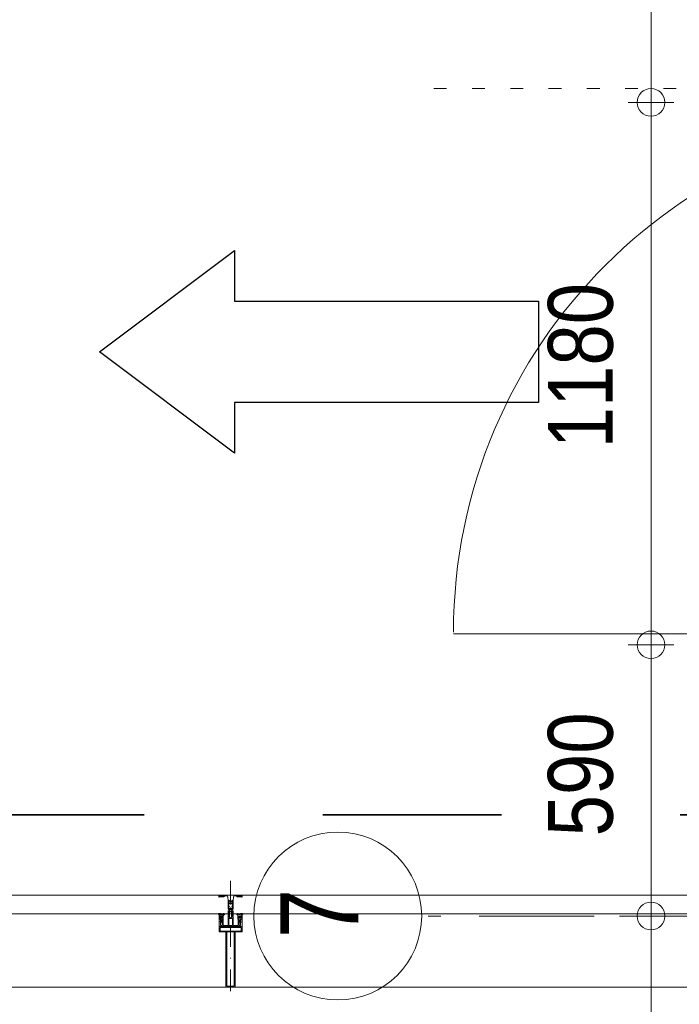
# Model space of a CAD drawing. Header units: millimetres. Extents: x 18442 to 242186, y -49554 to 63508.
# Tile 142 of 175: x 214562 to 215997, y 1810 to 3952. Entities that reach past the tile are written whole.
import ezdxf

# ---------------------------------------------------------------- set-up
doc = ezdxf.new("R2010")
doc.units = ezdxf.units.MM
doc.header["$LTSCALE"] = 400
for name, pattern in [('STYLE_01', [0.416641, 0.208282, -0.208359]), ('STYLE_05', [0.208282, 0.069427, -0.138855]), ('STYLE_06', [1.041641, 0.625, -0.208282, 0.069427, -0.138931]), ('STYLE_15', [0.240945, 0.11811, -0.059055, 0.004724, -0.059055]), ('STYLE_16', [0.177165, 0.11811, -0.059055]), ('STYLE_22', [1.944444, 0.972222, -0.972222])]:
    doc.linetypes.add(name, pattern=pattern)
for name, color, linetype, lineweight in [('1800_GRID', 9, 'STYLE_01', 9), ('BA-Vluchtwegaanduiding', 43, 'Continuous', 9), ('Binnenkozijnen', 140, 'Continuous', 15), ('Buitenkozijnen', 140, 'Continuous', 15), ('Dimension-Buitengevel', 92, 'Continuous', 25), ('Fragmentaanduiding', 1, 'STYLE_22', 35), ('mat-kalkzandsteen', 5, 'Continuous', 25), ('mat-natuursteen', 92, 'Continuous', 25), ('None', 7, 'Continuous', 9)]:
    doc.layers.add(name, color=color, linetype=linetype, lineweight=lineweight)
doc.styles.add('Abadi MT Condensed Light', font='txt', dxfattribs={"height": 176.388889})
doc.styles.add('Arial Narrow', font='ARIALN.TTF', dxfattribs={"height": 211.666667})

# ---------------------------------------------------------------- blocks, each defined once
blk = doc.blocks.new('Overige in en uitgangen')
at = {"layer": 'BA-Vluchtwegaanduiding', "color": 92, "linetype": 'Continuous', "lineweight": 25}
blk.add_lwpolyline([(-274.1, -220.5), (-274.1, -110.3), (-935.6, -110.3), (-935.6, 110.2), (-274.1, 110.2), (-274.1, 220.5), (19.9, 0)], close=True, dxfattribs=at)
blk = doc.blocks.new('*U1258')
at = {"layer": 'Buitenkozijnen', "color": 92, "linetype": 'Continuous', "lineweight": 25}
for p, q in [((37691.1, 9980.5), (37441.1, 9980.5)), ((37691.1, 8860.5), (37441.1, 8880.5))]:
    blk.add_line(p, q, dxfattribs=at)
at = {"layer": 'mat-natuursteen', "color": 140, "lineweight": 15}
for p, q in [((37271.1, 10020.5), (37241.1, 10020.5)), ((37271.1, 8840.5), (37241.1, 8840.5))]:
    blk.add_line(p, q, dxfattribs=at)
at = {"layer": 'None', "color": 8, "linetype": 'Continuous', "lineweight": 5}
blk.add_line((37436.1, 9982.5), (37436.1, 8878.5), dxfattribs=at)
at = {"layer": 'None', "color": 43, "linetype": 'Continuous', "lineweight": 9}
blk.add_line((37241.1, 8863.9), (36111.2, 8863.9), dxfattribs=at)
at = {"layer": 'None', "color": 92, "linetype": 'Continuous', "lineweight": 25}
for points in [[(37436.1, 10032.5), (37436.1, 9982.5), (37261.3, 9982.5), (37261.3, 10012.1), (37241.1, 10012.1), (37241.1, 10013.6), (37284.6, 10013.6), (37284.6, 10032.5)], [(37436.1, 8828.5), (37436.1, 8878.5), (37261.3, 8878.5), (37261.3, 8848.9), (37241.1, 8848.9), (37241.1, 8847.4), (37284.6, 8847.4), (37284.6, 8828.5)]]:
    blk.add_lwpolyline(points, close=True, dxfattribs=at)
at = {"layer": 'None', "color": 140, "linetype": 'Continuous', "lineweight": 15}
blk.add_lwpolyline([(37314.1, 8878.5), (37247.1, 8878.5), (37247.1, 8863.9), (37241.1, 8863.9), (37241.1, 9997.1), (37247.1, 9997.1), (37247.1, 9982.5), (37314.1, 9982.5)], close=True, dxfattribs=at)
at = {"layer": 'None', "color": 43, "linetype": 'Continuous', "lineweight": 9}
blk.add_arc((37241.1, 8867.2), 1129.9, 90, 180, dxfattribs=at)
blk = doc.blocks.new('*U1537')
at = {"layer": 'Dimension-Buitengevel', "color": 140, "insert": (36316.7, 9267.7), "char_height": 141.11, "attachment_point": 1, "rotation": 90, "style": 'Abadi MT Condensed Light'}
blk.add_mtext('1180', dxfattribs=at)
blk = doc.blocks.new('*U1206')
at = {"layer": 'None', "color": 8, "lineweight": 5, "flags": 128}
for points in [[(-5, -154.3), (-5, -154.3, 0.414214), (-5.5, -154.8), (-5.5, -172.5), (-5.5, -172.5, 0.414214), (-5, -173), (-4, -173), (-4, -173, 0.414214), (-3.5, -172.5), (-3.5, -172.5, 0.414214), (-4, -172), (-4.5, -172), (-4.5, -168.8), (-4.5, -168.8, -0.414214), (-4, -168.3), (-2.7, -168.3), (-2.7, -168.3, 0.221695), (-1.9, -167.9), (-0.8, -166.5), (-0.8, -166.5, -0.466308), (0.8, -166.5), (2, -167.9), (2, -167.9, 0.221695), (2.7, -168.3), (4, -168.3), (4, -168.3, -0.414214), (4.5, -168.8), (4.5, -172), (4, -172), (4, -172, 0.414214), (3.5, -172.5), (3.5, -172.5, 0.414214), (4, -173), (5, -173), (5, -173, 0.414214), (5.5, -172.5), (5.5, -154.8), (5.5, -154.8, 0.414214), (5, -154.3), (4.7, -154.3), (4.7, -155), (4.7, -155, -0.414214), (4.4, -155.3), (4.1, -155.3), (4.1, -155.3, -0.414214), (3.3, -154.5), (3.3, -150.6), (3.3, -150.6, -0.414214), (4.1, -149.8), (4.4, -149.8), (4.4, -149.8, -0.414214), (4.7, -150.1), (4.7, -150.8), (5, -150.8), (5, -150.8, 0.414214), (5.5, -150.3), (5.5, -137.6), (5.5, -137.6, 0.351868), (5.3, -137.3), (5.3, -137.3, 0.351868), (4.9, -137.5), (4.1, -139.2), (4.1, -139.2, 0.314902), (4.2, -139.4), (4.5, -139.7), (4.5, -139.7, -0.198912), (4.5, -139.9), (4.5, -140.1), (4.5, -140.1, -0.198912), (4.5, -140.3), (4.2, -140.6), (4.2, -140.6, 0.414214), (4.2, -140.8), (4.5, -141.1), (4.5, -141.1, -0.198912), (4.5, -141.3), (4.5, -141.5), (4.5, -141.5, -0.198912), (4.5, -141.7), (4.2, -142), (4.2, -142, 0.414214), (4.2, -142.2), (4.5, -142.5), (4.5, -142.5, -0.198912), (4.5, -142.7), (4.5, -143.2), (4.5, -143.2, -0.087489), (4.5, -143.3), (4.2, -144.1), (4.2, -148.5), (4.2, -148.5, -0.414214), (3.9, -148.8), (-3.9, -148.8), (-3.9, -148.8, -0.414214), (-4.2, -148.5), (-4.2, -144.1), (-4.5, -143.3), (-4.5, -143.3, -0.087489), (-4.5, -143.2), (-4.5, -142.7), (-4.5, -142.7, -0.198912), (-4.4, -142.5), (-4.1, -142.2), (-4.1, -142.2, 0.414214), (-4.1, -142), (-4.4, -141.7), (-4.4, -141.7, -0.198912), (-4.5, -141.5), (-4.5, -141.3), (-4.5, -141.3, -0.198912), (-4.4, -141.1), (-4.1, -140.8), (-4.1, -140.8, 0.414214), (-4.1, -140.6), (-4.4, -140.3), (-4.4, -140.3, -0.198912), (-4.5, -140.1), (-4.5, -139.9), (-4.5, -139.9, -0.198912), (-4.4, -139.7), (-4.1, -139.4), (-4.1, -139.4, 0.314902), (-4.1, -139.2), (-4.9, -137.5), (-4.9, -137.5, 0.351868), (-5.3, -137.3), (-5.3, -137.3, 0.351868), (-5.5, -137.6), (-5.5, -150.3), (-5.5, -150.3, 0.414214), (-5, -150.8), (-4.7, -150.8), (-4.7, -150.1), (-4.7, -150.1, -0.414214), (-4.4, -149.8), (-4.1, -149.8), (-4.1, -149.8, -0.414214), (-3.3, -150.6), (-3.3, -154.5), (-3.3, -154.5, -0.414214), (-4.1, -155.3), (-4.4, -155.3), (-4.4, -155.3, -0.414214), (-4.7, -155), (-4.7, -154.3)], [(-1.8, -149.8, 0.414214), (-2.3, -150.3), (-2.3, -155.1), (-2.3, -155.1, 0.414214), (-2.1, -155.3), (2.1, -155.3), (2.1, -155.3, 0.414214), (2.3, -155.1), (2.3, -150.3), (2.3, -150.3, 0.414214), (1.8, -149.8), (-1.8, -149.8)], [(-4.5, -161.7, -0.414214), (-4, -161.2), (-2.7, -161.2), (-2.7, -161.2, 0.414214), (-2.5, -161), (-2.5, -160.4), (-2.5, -160.4, 0.414214), (-2.7, -160.2), (-4, -160.2), (-4, -160.2, -0.414214), (-4.5, -159.7), (-4.5, -156.8), (-4.5, -156.8, -0.414214), (-4, -156.3), (4, -156.3), (4, -156.3, -0.414214), (4.5, -156.8), (4.5, -159.7), (4.5, -159.7, -0.414214), (4, -160.2), (2.7, -160.2), (2.7, -160.2, 0.414214), (2.5, -160.4), (2.5, -161), (2.5, -161, 0.414214), (2.7, -161.2), (4, -161.2), (4, -161.2, -0.414214), (4.5, -161.7), (4.5, -166.8), (4.5, -166.8, -0.414214), (4, -167.3), (3, -167.3), (3, -167.3, -0.221695), (2.6, -167.1), (1.5, -165.9), (1.5, -165.9, 0.466308), (-1.5, -165.9), (-2.6, -167.1), (-2.6, -167.1, -0.221695), (-2.9, -167.3), (-4, -167.3), (-4, -167.3, -0.414214), (-4.5, -166.8), (-4.5, -161.7)]]:
    blk.add_lwpolyline(points, format="xyb", close=True, dxfattribs=at)
blk = doc.blocks.new('*U1207')
at = {"layer": 'None', "color": 8, "lineweight": 5, "flags": 128}
for points in [[(-6, -180.7), (-6, -180.7, -0.388879), (-8.7, -183.2), (-8.7, -183.2), (-20.4, -183.2), (-21.6, -183.9), (-22.9, -183.9), (-22.9, -182.7), (-23.8, -182.7), (-23.8, -184.8), (23.8, -184.8), (23.8, -182.7), (22.9, -182.7), (22.9, -183.9), (21.7, -183.9), (20.4, -183.2), (8.7, -183.2), (8.7, -183.2, -0.388879), (6, -180.7), (6, -180.7), (5.3, -173.2), (2.5, -173.2), (2.5, -171.2), (-2.5, -171.2), (-2.5, -173.2), (-5.3, -173.2), (-6, -180.7)], [(-13.5, -182.8), (-13.5, -181.9), (-14.5, -181.1), (-14.5, -181.1, 0.36397), (-14.9, -181.1), (-14.9, -181.1), (-15.4, -181.5), (-15.4, -181.5, -0.36397), (-15.8, -181.5), (-15.8, -181.5), (-16.3, -181.1), (-16.3, -181.1, 0.36397), (-16.7, -181.1), (-16.7, -181.1), (-17.2, -181.5), (-17.2, -181.5, -0.36397), (-17.6, -181.5), (-17.6, -181.5), (-18.1, -181.1), (-18.1, -181.1, 0.36397), (-18.5, -181.1), (-18.5, -181.1), (-19, -181.5), (-19, -181.5, -0.36397), (-19.4, -181.5), (-19.4, -181.5), (-19.9, -181.1), (-19.9, -181.1, 0.36397), (-20.3, -181.1), (-20.3, -181.1), (-20.8, -181.5), (-20.8, -181.5, -0.36397), (-21.2, -181.5), (-21.2, -181.5), (-21.7, -181.1), (-21.7, -181.1, 0.36397), (-22.1, -181.1), (-22.1, -181.1), (-22.4, -181.3), (-23.2, -181.3), (-23.5, -181.1), (-23.5, -181.1, 0.36397), (-23.9, -181.1), (-23.9, -181.1), (-24.2, -181.3), (-24.5, -181.3), (-24.5, -181.3, -0.267949), (-24.8, -181.2), (-24.8, -181.2), (-24.9, -180.9), (-24.9, -180.9, 0.339454), (-25.3, -180.7), (-25.3, -180.7, 0.339454), (-25.5, -181), (-25.5, -181), (-25.5, -184.4), (-25.5, -184.4, 0.414214), (-25.2, -184.7), (-25.2, -184.7), (-24.3, -184.7), (-24.3, -184.7, 0.414214), (-24, -184.4), (-24, -184.4), (-24, -182.7), (-24, -182.7, 0.236068), (-24.1, -182.5), (-24.1, -182.5), (-24.1, -182.5, -0.548276), (-24, -182.2), (-24, -182.2, -0.548276), (-23.8, -182.4), (-23.8, -182.4), (-23.8, -182.4, 0.250388), (-23.6, -182.3), (-23.6, -182.3), (-22.8, -182.3), (-22.8, -182.3, -0.414214), (-22.5, -182.6), (-22.5, -182.6), (-22.5, -183.3), (-22.5, -183.3, 0.414214), (-22.2, -183.6), (-22.2, -183.6), (-22, -183.6), (-22, -183.6, 0.131652), (-21.8, -183.5), (-21.8, -183.5), (-20.5, -182.8), (-13.5, -182.8)], [(13.5, -182.8), (13.5, -181.9), (14.5, -181.1), (14.5, -181.1, -0.36397), (14.9, -181.1), (14.9, -181.1), (15.4, -181.5), (15.4, -181.5, 0.36397), (15.8, -181.5), (15.8, -181.5), (16.3, -181.1), (16.3, -181.1, -0.36397), (16.7, -181.1), (16.7, -181.1), (17.2, -181.5), (17.2, -181.5, 0.36397), (17.6, -181.5), (17.6, -181.5), (18.1, -181.1), (18.1, -181.1, -0.36397), (18.5, -181.1), (18.5, -181.1), (19, -181.5), (19, -181.5, 0.36397), (19.4, -181.5), (19.4, -181.5), (19.9, -181.1), (19.9, -181.1, -0.36397), (20.3, -181.1), (20.3, -181.1), (20.8, -181.5), (20.8, -181.5, 0.36397), (21.2, -181.5), (21.2, -181.5), (21.7, -181.1), (21.7, -181.1, -0.36397), (22.1, -181.1), (22.1, -181.1), (22.4, -181.3), (23.2, -181.3), (23.5, -181.1), (23.5, -181.1, -0.36397), (23.9, -181.1), (23.9, -181.1), (24.2, -181.3), (24.5, -181.3), (24.5, -181.3, 0.267949), (24.8, -181.2), (24.8, -181.2), (25, -180.9), (25, -180.9, -0.339454), (25.3, -180.7), (25.3, -180.7, -0.339454), (25.5, -181), (25.5, -181), (25.5, -184.4), (25.5, -184.4, -0.414214), (25.2, -184.7), (25.2, -184.7), (24.3, -184.7), (24.3, -184.7, -0.414214), (24, -184.4), (24, -184.4), (24, -182.7), (24, -182.7, -0.236068), (24.1, -182.5), (24.1, -182.5), (24.1, -182.5, 0.548276), (24.1, -182.2), (24.1, -182.2, 0.548276), (23.9, -182.4), (23.9, -182.4), (23.9, -182.4, -0.250388), (23.6, -182.3), (23.6, -182.3), (22.8, -182.3), (22.8, -182.3, 0.414214), (22.5, -182.6), (22.5, -182.6), (22.5, -183.3), (22.5, -183.3, -0.414214), (22.2, -183.6), (22.2, -183.6), (22, -183.6), (22, -183.6, -0.131652), (21.8, -183.5), (21.8, -183.5), (20.5, -182.8), (13.5, -182.8)]]:
    blk.add_lwpolyline(points, format="xyb", close=True, dxfattribs=at)
blk = doc.blocks.new('verticale stijl 150x50 UV')
at = {"layer": 'None', "color": 8, "linetype": 'STYLE_15', "lineweight": 5}
blk.add_line((0, -216), (0, 35), dxfattribs=at)
at = {"layer": 'None', "color": 8, "lineweight": 5}
for p, q in [((-21.6, -126.9), (-21.6, -126.9)), ((-21.6, -127.7), (-21.6, -127.7)), ((-21.6, -128.5), (-21.6, -128.5)), ((-20.7, -126.5), (-20.7, -126.5)), ((-19.9, -126.1), (-19.9, -126.1)), ((-19.1, -126.5), (-19.1, -126.5)), ((-19.1, -127.3), (-19.1, -127.3)), ((-18.3, -127.7), (-18.3, -127.7)), ((-18.3, -128.5), (-18.3, -128.5)), ((-25.6, -142.7), (-25.6, -142.7)), ((-25.6, -144.4), (-25.6, -144.4)), ((-24.8, -133.4), (-24.8, -133.4)), ((-24.8, -134.2), (-24.8, -134.2)), ((-24.8, -135), (-24.8, -135)), ((-24.8, -135.8), (-24.8, -135.8)), ((-24.8, -136.6), (-24.8, -136.6)), ((-24.8, -137.4), (-24.8, -137.4)), ((-24.8, -138.3), (-24.8, -138.3)), ((-24.8, -139.1), (-24.8, -139.1)), ((-24.8, -139.9), (-24.8, -139.9)), ((-24.8, -140.7), (-24.8, -140.7)), ((-24.8, -141.5), (-24.8, -141.5)), ((-24.8, -142.3), (-24.8, -142.3)), ((-24.8, -143.1), (-24.8, -143.1)), ((-24.8, -144.8), (-24.8, -144.8)), ((-24, -133), (-24, -133)), ((-24, -133.8), (-24, -133.8)), ((-24, -134.6), (-24, -134.6)), ((-24, -135.4), (-24, -135.4)), ((-24, -136.2), (-24, -136.2)), ((-24, -137), (-24, -137)), ((-24, -137.9), (-24, -137.9)), ((-24, -138.7), (-24, -138.7)), ((-24, -139.5), (-24, -139.5)), ((-24, -140.3), (-24, -140.3)), ((-24, -141.1), (-24, -141.1)), ((-24, -141.9), (-24, -141.9)), ((-24, -142.7), (-24, -142.7)), ((-24, -144.4), (-24, -144.4)), ((-23.2, -133.4), (-23.2, -133.4)), ((-23.2, -134.2), (-23.2, -134.2)), ((-23.2, -135), (-23.2, -135)), ((-23.2, -135.8), (-23.2, -135.8)), ((-23.2, -136.6), (-23.2, -136.6)), ((-23.2, -137.4), (-23.2, -137.4)), ((-23.2, -138.3), (-23.2, -138.3)), ((-23.2, -139.1), (-23.2, -139.1)), ((-23.2, -139.9), (-23.2, -139.9)), ((-23.2, -140.7), (-23.2, -140.7)), ((-23.2, -141.5), (-23.2, -141.5)), ((-23.2, -144.8), (-23.2, -144.8)), ((-22.4, -133), (-22.4, -133)), ((-22.4, -133.8), (-22.4, -133.8)), ((-22.4, -134.6), (-22.4, -134.6)), ((-22.4, -140.3), (-22.4, -140.3)), ((-22.4, -141.1), (-22.4, -141.1)), ((-22.4, -144.4), (-22.4, -144.4)), ((-21.6, -129.3), (-21.6, -129.3)), ((-21.6, -130.1), (-21.6, -130.1)), ((-21.6, -130.9), (-21.6, -130.9)), ((-21.6, -131.8), (-21.6, -131.8)), ((-21.6, -132.6), (-21.6, -132.6)), ((-21.6, -133.4), (-21.6, -133.4)), ((-21.6, -134.2), (-21.6, -134.2)), ((-21.6, -135), (-21.6, -135)), ((-21.6, -139.9), (-21.6, -139.9)), ((-21.6, -140.7), (-21.6, -140.7)), ((-21.6, -141.5), (-21.6, -141.5)), ((-21.6, -144.8), (-21.6, -144.8)), ((-20.7, -128.9), (-20.7, -128.9)), ((-20.7, -129.7), (-20.7, -129.7)), ((-20.7, -130.5), (-20.7, -130.5)), ((-20.7, -131.4), (-20.7, -131.4)), ((-20.7, -132.2), (-20.7, -132.2)), ((-20.7, -133), (-20.7, -133)), ((-20.7, -133.8), (-20.7, -133.8)), ((-20.7, -134.6), (-20.7, -134.6)), ((-20.7, -135.4), (-20.7, -135.4)), ((-20.7, -136.2), (-20.7, -136.2)), ((-20.7, -137), (-20.7, -137)), ((-20.7, -137.9), (-20.7, -137.9)), ((-20.7, -138.7), (-20.7, -138.7)), ((-20.7, -139.5), (-20.7, -139.5)), ((-20.7, -140.3), (-20.7, -140.3)), ((-20.7, -141.1), (-20.7, -141.1)), ((-20.7, -144.4), (-20.7, -144.4)), ((-19.9, -130.1), (-19.9, -130.1)), ((-19.9, -130.9), (-19.9, -130.9)), ((-19.9, -131.8), (-19.9, -131.8)), ((-19.9, -132.6), (-19.9, -132.6)), ((-19.9, -133.4), (-19.9, -133.4)), ((-19.9, -134.2), (-19.9, -134.2)), ((-19.9, -135), (-19.9, -135)), ((-19.9, -135.8), (-19.9, -135.8)), ((-19.9, -136.6), (-19.9, -136.6)), ((-19.9, -137.4), (-19.9, -137.4)), ((-19.9, -138.3), (-19.9, -138.3)), ((-19.9, -139.1), (-19.9, -139.1)), ((-19.9, -139.9), (-19.9, -139.9)), ((-19.9, -140.7), (-19.9, -140.7)), ((-19.9, -141.5), (-19.9, -141.5)), ((-19.9, -142.3), (-19.9, -142.3)), ((-19.9, -143.1), (-19.9, -143.1)), ((-19.9, -143.9), (-19.9, -143.9)), ((-19.1, -128.9), (-19.1, -128.9)), ((-19.1, -129.7), (-19.1, -129.7)), ((-19.1, -130.5), (-19.1, -130.5)), ((-19.1, -131.4), (-19.1, -131.4)), ((-19.1, -132.2), (-19.1, -132.2)), ((-19.1, -133), (-19.1, -133)), ((-19.1, -133.8), (-19.1, -133.8)), ((-19.1, -134.6), (-19.1, -134.6)), ((-19.1, -140.3), (-19.1, -140.3)), ((-19.1, -141.1), (-19.1, -141.1)), ((-19.1, -141.9), (-19.1, -141.9)), ((-18.3, -129.3), (-18.3, -129.3)), ((-18.3, -133.4), (-18.3, -133.4)), ((-18.3, -134.2), (-18.3, -134.2)), ((-18.3, -135), (-18.3, -135)), ((-18.3, -139.9), (-18.3, -139.9)), ((-18.3, -140.7), (-18.3, -140.7)), ((-18.3, -141.5), (-18.3, -141.5)), ((-18.3, -142.3), (-18.3, -142.3)), ((-17.5, -133), (-17.5, -133)), ((-17.5, -133.8), (-17.5, -133.8)), ((-17.5, -134.6), (-17.5, -134.6)), ((-17.5, -135.4), (-17.5, -135.4)), ((-17.5, -136.2), (-17.5, -136.2)), ((-17.5, -137), (-17.5, -137)), ((-17.5, -137.9), (-17.5, -137.9)), ((-17.5, -138.7), (-17.5, -138.7)), ((-17.5, -139.5), (-17.5, -139.5)), ((-17.5, -140.3), (-17.5, -140.3)), ((-17.5, -141.1), (-17.5, -141.1)), ((-17.5, -141.9), (-17.5, -141.9)), ((-17.5, -142.7), (-17.5, -142.7)), ((-16.7, -133.4), (-16.7, -133.4)), ((-16.7, -134.2), (-16.7, -134.2)), ((-16.7, -135), (-16.7, -135)), ((-16.7, -135.8), (-16.7, -135.8)), ((-16.7, -136.6), (-16.7, -136.6)), ((-16.7, -137.4), (-16.7, -137.4)), ((-16.7, -138.3), (-16.7, -138.3)), ((-16.7, -139.1), (-16.7, -139.1)), ((-16.7, -139.9), (-16.7, -139.9)), ((-16.7, -140.7), (-16.7, -140.7)), ((-16.7, -141.5), (-16.7, -141.5)), ((-16.7, -142.3), (-16.7, -142.3)), ((-16.7, -143.1), (-16.7, -143.1)), ((-15.9, -141.1), (-15.9, -141.1)), ((-15.9, -141.9), (-15.9, -141.9)), ((-15.9, -142.7), (-15.9, -142.7)), ((-15.9, -144.4), (-15.9, -144.4)), ((-15.1, -142.3), (-15.1, -142.3)), ((-15.1, -143.1), (-15.1, -143.1)), ((-15.1, -143.9), (-15.1, -143.9)), ((-15.1, -144.8), (-15.1, -144.8)), ((-14.2, -141.9), (-14.2, -141.9)), ((-14.2, -142.7), (-14.2, -142.7)), ((-14.2, -143.5), (-14.2, -143.5)), ((-14.2, -144.4), (-14.2, -144.4)), ((-13.4, -143.1), (-13.4, -143.1)), ((-13.4, -143.9), (-13.4, -143.9))]:
    blk.add_line(p, q, dxfattribs=at)
at = {"layer": 'None', "color": 8, "linetype": 'STYLE_16', "lineweight": 5}
for p, q in [((-2.2, -155.1), (0, -154.5)), ((-2.2, -156.7), (-2.2, -155.1)), ((-1.5, -156.9), (-1.5, -155)), ((-1, -157), (-1, -155.1)), ((2.3, -155.1), (0, -154.5)), ((1, -157), (1, -155.1)), ((1.5, -156.9), (1.5, -155)), ((2.3, -156.7), (2.3, -155.1))]:
    blk.add_line(p, q, dxfattribs=at)
at = {"layer": 'None', "color": 8, "linetype": 'Continuous', "lineweight": 5, "flags": 128}
for points in [[(-10, 15.4), (10, 15.4), (10, -104.8), (25, -104.8), (25, -116.8), (-25, -116.8), (-25, -104.8), (-10, -104.8)], [(-8, 13.4), (-8, -104.8), (8, -104.8), (8, 13.4)], [(8, -106.8), (-8, -106.8), (-23, -106.8), (-23, -114.8), (23, -114.8), (23, -106.8)]]:
    blk.add_lwpolyline(points, close=True, dxfattribs=at)
at = {"layer": 'None', "color": 8, "lineweight": 5, "flags": 128}
for points in [[(-14.8, -144.8), (-14.8, -144.8, 0.390793), (-13.2, -143.5), (-13.2, -143.5, 0.390793), (-14.4, -141.8), (-14.4, -141.8, -0.352623), (-16, -139.9), (-16, -133.1), (-16, -133.1, 0.414214), (-16.3, -132.8), (-17.6, -132.8), (-18.1, -133), (-18.1, -133, -0.520293), (-18.3, -132.8), (-18.3, -130.1), (-18.2, -130), (-18.2, -128), (-18.2, -128, -0.577863), (-18.1, -127.7), (-18, -127.7), (-18, -127.7, 0.366605), (-17.7, -127.5), (-17.7, -127.5, 0.366605), (-17.9, -127.1), (-17.9, -127.1, -0.130834), (-19.2, -126.1), (-19.2, -126.1, 0.439074), (-20.7, -126.1), (-20.7, -126.1, -0.133252), (-22, -127.1), (-22, -127.1, 0.366605), (-22.2, -127.5), (-22.2, -127.5, 0.366605), (-21.9, -127.7), (-21.8, -127.7), (-21.8, -127.7, -0.577455), (-21.8, -128), (-21.8, -130), (-21.6, -130.1), (-21.6, -132.8), (-21.6, -132.8, -0.52048), (-21.9, -133), (-22.4, -132.8), (-24.7, -132.8), (-24.7, -132.8, 0.414214), (-25, -133.1), (-25, -140.9), (-25, -140.9, -0.255976), (-25.9, -142.6), (-25.9, -142.6, 0.749676), (-25.3, -144.8), (-21.2, -144.8), (-21.2, -144.8, 0.414214), (-19.2, -142.8), (-19.2, -142.8, -0.402808), (-18.7, -142.3), (-18.7, -142.3, -0.402808), (-18.2, -142.8), (-18.2, -142.8, 0.233259), (-18, -143.1), (-14.6, -143.6), (-14.6, -143.6, -0.419014), (-14.5, -143.7), (-14.5, -143.7, -0.419014), (-14.6, -143.8), (-16, -143.8), (-16, -143.8, 0.414214), (-16.5, -144.3), (-16.5, -144.3, 0.414214), (-16, -144.8)], [(25, -132.6), (25, -116.8), (23.1, -116.8), (-23.1, -116.8), (-25, -116.8), (-25, -132.6), (-22.1, -132.6), (-22.1, -128), (-22.6, -128), (-22.6, -126.6), (-22.1, -126.6), (-22.1, -124.7), (-21.9, -124.5), (-21.9, -120.3), (-21.9, -120.3, -0.414214), (-20.2, -118.6), (-20.1, -118.6), (-20.1, -118.6, -0.414214), (-18.4, -120.3), (-18.4, -124.5), (-18.2, -124.7), (-18.2, -126.6), (-17.7, -126.6), (-17.7, -128), (-18.2, -128), (-18.2, -132.6), (-16.3, -132.6), (-16.3, -119.8), (-16.3, -119.8, -0.414214), (-15.1, -118.6), (-15.1, -118.6), (-6.5, -118.6), (-6.5, -118.6, -0.414214), (-5.3, -119.8), (-5.3, -136.8), (-3.9, -136.8), (-3.9, -139.6), (-4.3, -140), (-3.9, -140.4), (-3.9, -141), (-4.3, -141.4), (-3.9, -141.8), (-3.9, -142.4), (-4.3, -142.8), (-3.9, -143.8), (-3.9, -148.6), (-2.2, -148.6), (-2.2, -137.8), (-2.2, -137.8, -0.414214), (0, -135.6), (0, -135.6), (0, -135.6, -0.414214), (2.2, -137.8), (2.2, -148.6), (3.9, -148.6), (3.9, -143.8), (4.3, -142.8), (3.9, -142.4), (3.9, -141.8), (4.3, -141.4), (3.9, -141), (3.9, -140.4), (4.3, -140), (3.9, -139.6), (3.9, -136.8), (5.4, -136.8), (5.4, -119.8), (5.4, -119.8, -0.414214), (6.6, -118.6), (6.6, -118.6), (15.1, -118.6), (15.1, -118.6, -0.414214), (16.3, -119.8), (16.3, -132.6), (18.2, -132.6), (18.2, -128), (17.7, -128), (17.7, -126.6), (18.2, -126.6), (18.2, -124.7), (18.5, -124.5), (18.5, -120.3), (18.5, -120.3, -0.414214), (20.2, -118.6), (20.2, -118.6), (20.2, -118.6, -0.414214), (21.9, -120.3), (21.9, -124.5), (22.1, -124.7), (22.1, -126.6), (22.6, -126.6), (22.6, -128), (22.1, -128), (22.1, -132.6)], [(-21, -127.8, -0.29188), (-20.8, -127.3), (-20.3, -126.9), (-20.3, -126.9, -0.344328), (-19.7, -126.9), (-19.2, -127.3), (-19.2, -127.3, -0.29188), (-19, -127.8), (-19.4, -129.5), (-19.4, -129.5, -0.348796), (-20, -130), (-20, -130, -0.348796), (-20.6, -129.5), (-21, -127.8)], [(14.8, -144.8), (14.8, -144.8, -0.390793), (13.3, -143.5), (13.3, -143.5, -0.390793), (14.4, -141.8), (14.4, -141.8, 0.352623), (16, -139.9), (16, -133.1), (16, -133.1, -0.414214), (16.3, -132.8), (17.6, -132.8), (18.1, -133), (18.1, -133, 0.520293), (18.4, -132.8), (18.4, -130.1), (18.2, -130), (18.2, -128), (18.2, -128, 0.577863), (18.2, -127.7), (18.1, -127.7), (18.1, -127.7, -0.366605), (17.8, -127.5), (17.8, -127.5, -0.366605), (18, -127.1), (18, -127.1, 0.130834), (19.3, -126.1), (19.3, -126.1, -0.439074), (20.7, -126.1), (20.7, -126.1, 0.133252), (22.1, -127.1), (22.1, -127.1, -0.366605), (22.3, -127.5), (22.3, -127.5, -0.366605), (22, -127.7), (21.9, -127.7), (21.9, -127.7, 0.577455), (21.8, -128), (21.8, -130), (21.7, -130.1), (21.7, -132.8), (21.7, -132.8, 0.52048), (21.9, -133), (22.4, -132.8), (24.7, -132.8), (24.7, -132.8, -0.414214), (25, -133.1), (25, -140.9), (25, -140.9, 0.255976), (25.9, -142.6), (25.9, -142.6, -0.749676), (25.3, -144.8), (21.2, -144.8), (21.2, -144.8, -0.414214), (19.2, -142.8), (19.2, -142.8, 0.402808), (18.7, -142.3), (18.7, -142.3, 0.402808), (18.2, -142.8), (18.2, -142.8, -0.233259), (18, -143.1), (14.6, -143.6), (14.6, -143.6, 0.419014), (14.5, -143.7), (14.5, -143.7, 0.419014), (14.6, -143.8), (16, -143.8), (16, -143.8, -0.414214), (16.5, -144.3), (16.5, -144.3, -0.414214), (16, -144.8)], [(21, -127.8, 0.29188), (20.8, -127.3), (20.3, -126.9), (20.3, -126.9, 0.344328), (19.7, -126.9), (19.2, -127.3), (19.2, -127.3, 0.29188), (19, -127.8), (19.4, -129.5), (19.4, -129.5, 0.348796), (20, -130), (20, -130, 0.348796), (20.6, -129.5), (21, -127.8)], [(-23.2, -141.6), (-23.2, -141.6, 0.418874), (-23.7, -142.1), (-23.7, -142.1, -0.396568), (-25.3, -143.4), (-25.3, -143.4, 0.437017), (-25.7, -143.7), (-25.7, -143.7, 0.437017), (-25.4, -144), (-21.9, -144), (-21.9, -144, 0.263556), (-20.2, -143), (-20.2, -143, 0.552342), (-20.8, -141.8)], [(-23, -135.9), (-23, -135.9, -0.414214), (-22.1, -135), (-22.1, -135, -0.414214), (-21.3, -135.9), (-21.3, -138.8), (-21.3, -138.8, -0.414214), (-22.1, -139.6), (-22.1, -139.6, -0.414214), (-23, -138.8)], [(-18.8, -139.6, -0.414214), (-19.7, -138.8), (-19.7, -135.9), (-19.7, -135.9, -0.414214), (-18.8, -135), (-18.8, -135, -0.414214), (-18, -135.9), (-18, -138.8), (-18, -138.8, -0.414214), (-18.8, -139.6)], [(18.9, -139.6, 0.414214), (19.7, -138.8), (19.7, -135.9), (19.7, -135.9, 0.414214), (18.9, -135), (18.9, -135, 0.414214), (18, -135.9), (18, -138.8), (18, -138.8, 0.414214), (18.9, -139.6)], [(23.2, -141.6), (23.2, -141.6, -0.418874), (23.7, -142.1), (23.7, -142.1, 0.396568), (25.3, -143.4), (25.3, -143.4, -0.437017), (25.7, -143.7), (25.7, -143.7, -0.437017), (25.4, -144), (21.9, -144), (21.9, -144, -0.263556), (20.2, -143), (20.2, -143, -0.552342), (20.8, -141.8)], [(23, -135.9), (23, -135.9, 0.414214), (22.2, -135), (22.2, -135, 0.414214), (21.3, -135.9), (21.3, -138.8), (21.3, -138.8, 0.414214), (22.2, -139.6), (22.2, -139.6, 0.414214), (23, -138.8)], [(0, -157.1), (0, -157.1, -0.163834), (-4.3, -155.6), (-4.3, -155.6), (-4.3, -155.6, -0.234469), (-4.7, -154.8), (-4.7, -154.8), (-4.7, -153.6), (4.8, -153.6), (4.8, -154.8), (4.8, -154.8, -0.234469), (4.4, -155.6), (4.4, -155.6), (4.4, -155.6, -0.163834), (0, -157.1), (0, -157.1)]]:
    blk.add_lwpolyline(points, format="xyb", close=True, dxfattribs=at)
blk.add_lwpolyline([(4, -118.6), (4, -134.3), (-4, -134.3), (-4, -118.6)], close=True, dxfattribs=at)
at = {"layer": 'None', "color": 8, "linetype": 'STYLE_16', "lineweight": 5}
for centre, radius, start, end in [((-1.6, -158.4), 3.38, 79.3357, 100.6643), ((0, -163.2), 8.16, 82.9585, 97.0415), ((0, -160.4), 3.5, 73.4149, 106.5851), ((1.6, -158.4), 3.38, 79.3357, 100.6643)]:
    blk.add_arc(centre, radius, start, end, dxfattribs=at)
at = {"layer": 'None', "color": 7}
for name in ['*U1206', '*U1207']:
    blk.add_blockref(name, (0, 0), dxfattribs=at)
blk = doc.blocks.new('*U1871')
at = {"layer": 'None', "color": 140, "lineweight": 15}
for p, q in [((37162.6, 8295), (29439.6, 8295)), ((37162.6, 8255), (29439.6, 8255))]:
    blk.add_line(p, q, dxfattribs=at)
at = {"layer": 'None', "color": 43, "linetype": 'Continuous', "lineweight": 9}
blk.add_line((29436.1, 8095), (37166.1, 8095), dxfattribs=at)
at = {"layer": 'mat-kalkzandsteen', "color": 7, "xscale": -1, "rotation": 180}
blk.add_blockref('verticale stijl 150x50 UV', (35626.1, 8110.4), dxfattribs=at)
blk = doc.blocks.new('*U1873')
at = {"layer": 'Dimension-Buitengevel', "color": 140, "insert": (36316.7, 8423.3), "char_height": 141.11, "attachment_point": 1, "rotation": 90, "style": 'Abadi MT Condensed Light'}
blk.add_mtext('590', dxfattribs=at)
blk = doc.blocks.new('*U2414')
at = {"layer": '1800_GRID', "color": 43, "linetype": 'STYLE_05', "lineweight": 9}
blk.add_line((52842, 10050), (36042, 10050), dxfattribs=at)

msp = doc.modelspace()

# ---------------------------------------------------------------- linework, layer by layer
at = {"layer": 'Dimension-Buitengevel', "color": 140, "linetype": 'Continuous', "lineweight": 15}
for p, q in [((215935.7849, 3771.61904), (215935.7849, 5716.36839)), ((215935.7849, 3771.61904), (215935.7849, 3821.61904)), ((215985.7849, 3771.61904), (215885.7849, 3771.61904)), ((215985.7849, 3771.61904), (215885.7849, 3771.61904)), ((215935.7849, 2591.61947), (215935.7849, 3771.61904)), ((215935.7849, 3721.61904), (215935.7849, 3771.61904)), ((215935.7849, 2591.61947), (215935.7849, 2641.61947)), ((215985.7849, 2591.61947), (215885.7849, 2591.61947)), ((215985.7849, 2591.61947), (215885.7849, 2591.61947)), ((215935.7849, 2541.61947), (215935.7849, 2591.61947)), ((215935.7849, 2001.61885), (215935.7849, 2591.61947)), ((215985.7849, 2001.61885), (215885.7849, 2001.61885)), ((215985.7849, 2001.61885), (215885.7849, 2001.61885)), ((215935.7849, 1951.61885), (215935.7849, 2001.61885)), ((215935.7849, 1951.61885), (215935.7849, 2001.61885)), ((215935.7849, 2001.61885), (215935.7849, 586.61885))]:
    msp.add_line(p, q, dxfattribs=at)
at = {"layer": 'Dimension-Buitengevel', "color": 140, "lineweight": 15}
for centre in [(215935.7849, 3771.61904), (215935.7849, 3771.61904), (215935.7849, 2591.61947), (215935.7849, 2591.61947), (215935.7849, 2001.61885), (215935.7849, 2001.61885)]:
    msp.add_circle(centre, 29.99817, dxfattribs=at)
at = {"layer": 'Fragmentaanduiding', "lineweight": 35}
msp.add_lwpolyline([(208221.7849, 2221.61885), (217301.7849, 2221.61885), (217301.7849, -2138.38115), (208221.7849, -2138.38115)], close=True, dxfattribs=at)
at = {"layer": 'None', "color": 43, "linetype": 'STYLE_06', "lineweight": 9}
msp.add_line((234144.6849, 2001.61885), (215436.7149, 2001.61885), dxfattribs=at)
at = {"layer": 'None', "color": 43, "linetype": 'Continuous', "lineweight": 9}
msp.add_circle((215254.10848, 2001.61885), 182.60642, dxfattribs=at)

# ---------------------------------------------------------------- block references
at = {"layer": '1800_GRID', "color": 7}
msp.add_blockref('*U2414', (179394.72553, -6248.38115), dxfattribs=at)
at = {"layer": 'BA-Vluchtwegaanduiding', "color": 7, "rotation": 180}
msp.add_blockref('Overige in en uitgangen', (214755.22553, 3229.11885), dxfattribs=at)
at = {"layer": 'Binnenkozijnen', "color": 7}
msp.add_blockref('*U1258', (179394.72553, -6248.38115), dxfattribs=at)
at = {"layer": 'Dimension-Buitengevel', "color": 7}
for name in ['*U1537', '*U1873']:
    msp.add_blockref(name, (179394.72553, -6248.38115), dxfattribs=at)
at = {"layer": 'None', "color": 7}
msp.add_blockref('*U1871', (179394.72553, -6248.38115), dxfattribs=at)

# ---------------------------------------------------------------- texts
at = {"layer": 'None', "color": 43, "insert": (215129.22514, 1952.93552), "char_height": 169.33333, "attachment_point": 1, "rotation": 90, "style": 'Arial Narrow'}
msp.add_mtext('7', dxfattribs=at)

doc.saveas('drawing.dxf')
